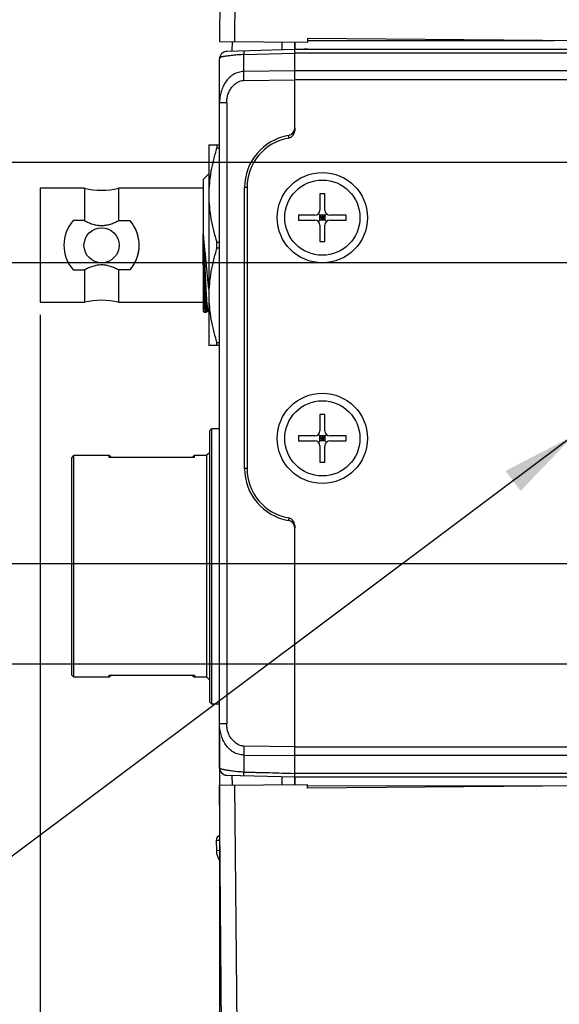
# Model space of a CAD drawing. Header units: millimetres. Extents: x 0 to 559, y 0 to 432.
# Tile 6 of 15: x 181 to 202, y 234 to 273. Entities that reach past the tile are written whole.
import ezdxf
from ezdxf.enums import TextEntityAlignment as Align

# ---------------------------------------------------------------- set-up
doc = ezdxf.new("R2010")
doc.units = ezdxf.units.MM
doc.header["$LTSCALE"] = 30.734
doc.layers.get('0').update_dxf_attribs({"linetype": 'CONTINUOUS'})
doc.layers.add('20_ALL_FEATURES', color=7, linetype='CONTINUOUS')
doc.layers.add('51__DRAFT_DIMS', color=7, linetype='CONTINUOUS')
doc.styles.get("Standard").update_dxf_attribs({"font": 'simfang.ttf'})
doc.dimstyles.new('DIMSTYLE_1', dxfattribs={"dimtxt": 3, "dimasz": 3, "dimexe": 2.5, "dimexo": 0.5, "dimgap": 0.75, "dimtad": 1, "dimdsep": 46, "dimtxsty": 'STANDARD', "dimblk": '_FILLED', "dimblk1": '_FILLED', "dimblk2": '_FILLED', "dimcen": 0.09, "dimclrt": 3, "dimazin": 2, "dimtp": 0.2, "dimtm": 0.2, "dimtfac": 1, "dimtofl": 0, "dimtmove": 0, "dimatfit": 3, "dimldrblk": '_FILLED', "dimfxl": 1, "dimtolj": 1, "dimarcsym": 0})
doc.dimstyles.new('DIMSTYLE_2', dxfattribs={"dimtxt": 3, "dimasz": 3, "dimexe": 2.5, "dimexo": 0.5, "dimgap": 0.75, "dimtad": 1, "dimdsep": 46, "dimtxsty": 'STANDARD', "dimblk": '_FILLED', "dimblk1": '_FILLED', "dimblk2": '_FILLED', "dimcen": 0.09, "dimclrt": 3, "dimazin": 2, "dimtp": 0.3, "dimtm": 0.3, "dimtfac": 1, "dimtofl": 0, "dimtmove": 0, "dimatfit": 3, "dimldrblk": '_FILLED', "dimfxl": 1, "dimtolj": 1, "dimarcsym": 0})
doc.dimstyles.new('DIMSTYLE_4', dxfattribs={"dimtxt": 3, "dimasz": 3, "dimexe": 2.5, "dimexo": 0.5, "dimtad": 1, "dimdsep": 46, "dimtxsty": 'STANDARD', "dimblk": '_FILLED', "dimblk1": '_FILLED', "dimblk2": '_FILLED', "dimcen": 0.09, "dimclrt": 3, "dimazin": 2, "dimtp": 0.1, "dimtm": 0.1, "dimtfac": 1, "dimtofl": 0, "dimtmove": 0, "dimatfit": 1, "dimldrblk": '_FILLED', "dimfxl": 1, "dimtolj": 1, "dimarcsym": 0})

# ---------------------------------------------------------------- blocks, each defined once
blk = doc.blocks.new('_FILLED')
at = {"color": 0, "linetype": 'ByBlock'}
blk.add_solid([(0, 0), (-1, 0.167), (-1, -0.167)], dxfattribs=at)
blk = doc.blocks.new('*D4')
at = {"layer": '51__DRAFT_DIMS', "color": 4}
for p, q in [((181.367, 261.579), (181.367, 183.177)), ((242.997, 257.154), (242.997, 183.177)), ((181.367, 185.677), (212.182, 185.677)), ((242.997, 185.677), (212.182, 185.677))]:
    blk.add_line(p, q, dxfattribs=at)
at = {"layer": '51__DRAFT_DIMS', "color": 4, "xscale": 3, "yscale": 3, "zscale": 3, "rotation": 180}
blk.add_blockref('_FILLED', (181.367, 185.677), dxfattribs=at)
at = {"layer": '51__DRAFT_DIMS', "color": 4, "xscale": 3, "yscale": 3, "zscale": 3}
blk.add_blockref('_FILLED', (242.997, 185.677), dxfattribs=at)
at = {"layer": '51__DRAFT_DIMS', "color": 3}
blk.add_text('61.63', height=3, dxfattribs=at).set_placement((212.182, 186.427), align=Align.CENTER)
blk = doc.blocks.new('*D11')
at = {"layer": '51__DRAFT_DIMS', "color": 4}
for p, q in [((202.617, 256.755), (174.289, 235.538)), ((170.789, 235.538), (156.929, 235.538)), ((174.289, 235.538), (170.789, 235.538))]:
    blk.add_line(p, q, dxfattribs=at)
at = {"layer": '51__DRAFT_DIMS', "color": 4, "xscale": 3, "yscale": 3, "zscale": 3, "rotation": 36.8323054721}
blk.add_blockref('_FILLED', (202.617, 256.755), dxfattribs=at)
at = {"layer": '51__DRAFT_DIMS', "color": 3}
for s, p in [('M', (160.633, 236.288)), ('3', (162.836, 236.288)), ('3', (169.289, 236.288))]:
    blk.add_text(s, height=3, dxfattribs=at).set_placement(p, align=Align.RIGHT)
blk = doc.blocks.new('*D12')
at = {"layer": '51__DRAFT_DIMS', "color": 4}
for p, q in [((169.576, 263.654), (169.576, 268.654)), ((169.576, 268.654), (169.576, 257.654)), ((225.517, 263.654), (167.076, 263.654)), ((169.576, 246.654), (169.576, 257.654)), ((225.517, 251.654), (167.076, 251.654)), ((169.576, 251.654), (169.576, 246.654))]:
    blk.add_line(p, q, dxfattribs=at)
at = {"layer": '51__DRAFT_DIMS', "color": 4, "xscale": 3, "yscale": 3, "zscale": 3}
for p, rotation in [((169.576, 263.654), 270), ((169.576, 251.654), 90)]:
    blk.add_blockref('_FILLED', p, dxfattribs=dict(at, rotation=rotation))
at = {"layer": '51__DRAFT_DIMS', "color": 3}
blk.add_text('12', height=3, rotation=90, dxfattribs=at).set_placement((168.826, 257.654), align=Align.CENTER)
blk = doc.blocks.new('*D13')
at = {"layer": '51__DRAFT_DIMS', "color": 4}
for p, q in [((227.017, 267.654), (151.942, 267.654)), ((154.442, 267.654), (154.442, 257.654)), ((154.442, 247.654), (154.442, 257.654)), ((227.017, 247.654), (151.942, 247.654))]:
    blk.add_line(p, q, dxfattribs=at)
at = {"layer": '51__DRAFT_DIMS', "color": 4, "xscale": 3, "yscale": 3, "zscale": 3}
for p, rotation in [((154.442, 267.654), 90), ((154.442, 247.654), 270)]:
    blk.add_blockref('_FILLED', p, dxfattribs=dict(at, rotation=rotation))
at = {"layer": '51__DRAFT_DIMS', "color": 3}
blk.add_text('20', height=3, rotation=90, dxfattribs=at).set_placement((153.692, 257.654), align=Align.CENTER)
blk = doc.blocks.new('*D14')
at = {"layer": '51__DRAFT_DIMS', "color": 4}
for p, q in [((188.517, 244.772), (188.517, 194.421)), ((230.517, 244.753), (230.517, 194.421)), ((188.517, 196.921), (209.517, 196.921)), ((230.517, 196.921), (209.517, 196.921))]:
    blk.add_line(p, q, dxfattribs=at)
at = {"layer": '51__DRAFT_DIMS', "color": 4, "xscale": 3, "yscale": 3, "zscale": 3}
for p, rotation in [((188.517, 196.921), 180.0000083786), ((230.517, 196.921), 8.3786e-06)]:
    blk.add_blockref('_FILLED', p, dxfattribs=dict(at, rotation=rotation))
at = {"layer": '51__DRAFT_DIMS', "color": 3}
blk.add_text('42', height=3, dxfattribs=at).set_placement((209.517, 197.671), align=Align.CENTER)

msp = doc.modelspace()

# ---------------------------------------------------------------- linework, layer by layer
at = {"layer": '20_ALL_FEATURES', "color": 7}
for p, q in [((189.363, 300.47), (189.119, 272.471)), ((188.759, 299.976), (188.519, 272.477)), ((188.519, 272.477), (192.019, 272.446)), ((189.019, 272.472), (189.015, 272.088)), ((191.016, 272.141), (191.019, 272.455)), ((191.517, 272.451), (191.517, 272.167)), ((191.522, 272.167), (191.522, 272.451)), ((192.02, 272.596), (192.019, 272.446)), ((227.019, 272.291), (192.02, 272.596)), ((191.517, 272.154), (188.81, 272.083)), ((191.517, 272.167), (191.517, 272.154)), ((191.517, 269.023), (191.517, 272.154)), ((225.517, 272.154), (191.517, 272.154)), ((188.517, 243.525), (188.517, 271.783)), ((229.517, 271.3), (191.517, 271.3)), ((229.517, 270.947), (191.517, 270.947)), ((188.81, 270.036), (188.81, 245.272)), ((191.517, 269.023), (191.517, 268.921)), ((188.092, 268.354), (188.092, 260.354)), ((188.092, 268.354), (188.517, 268.354)), ((188.409, 268.354), (188.409, 268.232)), ((188.409, 268.232), (188.517, 268.232)), ((188.092, 267.204), (187.867, 266.979)), ((187.867, 266.979), (187.867, 261.729)), ((181.367, 266.629), (181.367, 262.079)), ((183.138, 266.629), (181.367, 266.629)), ((183.138, 266.629), (183.138, 265.341)), ((184.497, 266.629), (184.497, 265.341)), ((187.867, 266.629), (184.497, 266.629)), ((189.517, 255.454), (189.517, 266.656)), ((189.617, 266.656), (189.617, 255.451)), ((192.517, 266.405), (192.517, 265.754)), ((192.717, 265.754), (192.717, 266.405)), ((192.317, 265.554), (191.666, 265.554)), ((192.459, 265.295), (192.776, 265.612)), ((192.776, 265.295), (192.459, 265.612)), ((192.517, 265.354), (192.517, 265.554)), ((192.717, 265.554), (192.517, 265.554)), ((192.717, 265.454), (192.517, 265.454)), ((192.617, 265.554), (192.617, 265.354)), ((192.717, 265.554), (192.717, 265.354)), ((193.569, 265.554), (192.917, 265.554)), ((183.138, 265.341), (182.687, 265.341)), ((184.497, 265.341), (184.947, 265.341)), ((191.666, 265.354), (192.317, 265.354)), ((192.717, 265.354), (192.517, 265.354)), ((192.517, 265.154), (192.517, 264.503)), ((192.717, 264.503), (192.717, 265.154)), ((192.917, 265.354), (193.569, 265.354)), ((187.873, 263.67), (187.873, 264.797)), ((187.914, 263.868), (187.873, 264.797)), ((187.873, 264.797), (187.877, 264.692)), ((187.895, 264.292), (187.877, 264.692)), ((185.317, 264.353), (185.317, 264.354)), ((185.317, 264.353), (185.317, 264.354)), ((188.409, 264.232), (188.409, 264.476)), ((188.409, 264.476), (188.517, 264.476)), ((188.517, 264.232), (188.409, 264.232)), ((187.914, 263.87), (187.916, 263.831)), ((187.916, 263.831), (187.914, 263.868)), ((187.938, 263.338), (187.916, 263.831)), ((187.916, 263.831), (187.938, 263.338)), ((187.893, 263.217), (187.873, 263.67)), ((187.873, 263.67), (187.873, 263.669)), ((187.873, 263.669), (187.874, 263.644)), ((187.873, 263.669), (187.893, 263.217)), ((187.874, 263.644), (187.873, 263.669)), ((187.874, 263.644), (187.885, 263.225)), ((187.885, 263.225), (187.874, 263.644)), ((182.687, 263.368), (183.138, 263.368)), ((183.138, 263.368), (183.138, 262.079)), ((184.497, 263.368), (184.497, 262.079)), ((184.947, 263.368), (184.497, 263.368)), ((181.367, 262.079), (183.138, 262.079)), ((184.497, 262.079), (187.867, 262.079)), ((187.922, 262.144), (187.922, 262.132)), ((187.922, 262.132), (187.922, 262.144)), ((187.922, 262.132), (187.922, 262.13)), ((187.867, 261.729), (187.917, 261.679)), ((187.917, 261.679), (187.995, 261.679)), ((187.995, 261.679), (188.021, 261.724)), ((188.017, 261.724), (188.016, 261.724)), ((188.017, 261.724), (188.064, 261.724)), ((188.019, 261.724), (188.018, 261.724)), ((188.06, 261.73), (188.06, 261.73)), ((188.06, 261.73), (188.06, 261.73)), ((188.06, 261.73), (188.09, 261.679)), ((188.06, 261.73), (188.06, 261.73)), ((188.092, 261.679), (188.09, 261.679)), ((188.517, 260.354), (188.092, 260.354)), ((188.409, 260.354), (188.409, 260.476)), ((188.409, 260.476), (188.517, 260.476)), ((192.517, 257.605), (192.517, 256.954)), ((192.717, 256.954), (192.717, 257.605)), ((188.117, 256.954), (188.217, 257.054)), ((188.117, 256.954), (188.117, 246.154)), ((188.217, 246.054), (188.217, 257.054)), ((188.217, 257.054), (188.517, 257.054)), ((192.317, 256.754), (191.666, 256.754)), ((192.776, 256.495), (192.459, 256.812)), ((192.459, 256.495), (192.776, 256.812)), ((192.517, 256.554), (192.517, 256.754)), ((192.717, 256.754), (192.517, 256.754)), ((192.617, 256.754), (192.617, 256.554)), ((192.717, 256.754), (192.717, 256.554)), ((193.569, 256.754), (192.917, 256.754)), ((191.666, 256.554), (192.317, 256.554)), ((192.717, 256.654), (192.517, 256.654)), ((192.717, 256.554), (192.517, 256.554)), ((192.517, 256.354), (192.517, 255.703)), ((192.717, 255.703), (192.717, 256.354)), ((192.917, 256.554), (193.569, 256.554)), ((182.717, 255.979), (182.617, 255.879)), ((182.717, 247.129), (182.717, 255.979)), ((182.717, 255.979), (184.117, 255.979)), ((184.117, 255.887), (184.117, 255.979)), ((184.209, 255.887), (184.117, 255.979)), ((187.426, 255.887), (187.517, 255.979)), ((187.517, 255.887), (187.517, 255.979)), ((187.517, 255.979), (188.017, 255.979)), ((188.117, 256.079), (188.017, 255.979)), ((188.017, 247.129), (188.017, 255.979)), ((182.617, 255.879), (182.617, 247.229)), ((187.517, 255.887), (184.117, 255.887)), ((191.517, 253.186), (191.517, 253.087)), ((191.517, 243.154), (191.517, 253.087)), ((182.617, 247.229), (182.717, 247.129)), ((184.117, 247.129), (182.717, 247.129)), ((184.117, 247.129), (184.117, 247.22)), ((184.209, 247.22), (184.117, 247.129)), ((184.117, 247.22), (187.517, 247.22)), ((187.426, 247.22), (187.517, 247.129)), ((187.517, 247.22), (187.517, 247.129)), ((188.017, 247.129), (187.517, 247.129)), ((188.017, 247.129), (188.117, 247.029)), ((188.217, 246.054), (188.117, 246.154)), ((188.517, 246.054), (188.217, 246.054)), ((191.517, 244.361), (229.517, 244.361)), ((229.517, 244.007), (191.517, 244.007)), ((188.796, 243.225), (188.81, 243.225)), ((188.81, 243.225), (191.517, 243.154)), ((189.015, 243.219), (189.019, 242.835)), ((191.019, 242.853), (191.016, 243.167)), ((191.517, 243.141), (191.517, 243.154)), ((191.517, 243.154), (225.517, 243.154)), ((191.517, 242.857), (191.517, 243.141)), ((191.522, 243.141), (191.522, 242.857)), ((227.019, 243.017), (192.02, 242.712)), ((223.74, 243.152), (192.03, 243.143)), ((188.519, 242.831), (192.019, 242.861)), ((188.759, 215.332), (188.519, 242.831)), ((189.119, 242.836), (189.363, 214.837)), ((192.02, 242.712), (192.019, 242.861)), ((188.388, 240.63), (188.392, 240.23))]:
    msp.add_line(p, q, dxfattribs=at)
at = {"layer": '20_ALL_FEATURES', "color": 4}
for p, q in [((192.019, 272.513), (201.853, 272.51)), ((192.03, 272.154), (192.03, 272.165)), ((189.491, 271.954), (191.517, 272.007)), ((189.491, 271.278), (189.491, 271.954)), ((225.515, 272.007), (191.517, 272.007)), ((191.517, 271.3), (189.491, 271.278)), ((189.491, 270.925), (191.517, 270.947)), ((188.81, 270.036), (188.517, 270.036)), ((191.28, 268.641), (191.282, 268.628)), ((189.617, 266.656), (189.517, 266.656)), ((189.617, 255.454), (189.517, 255.454)), ((188.81, 245.272), (188.517, 245.272)), ((191.517, 244.361), (189.491, 244.383)), ((189.491, 244.029), (189.491, 243.352)), ((189.491, 244.029), (191.517, 244.007)), ((225.515, 243.3), (191.517, 243.3)), ((192.03, 243.154), (192.03, 243.143)), ((201.853, 242.797), (192.019, 242.794)), ((188.388, 240.63), (188.538, 240.631)), ((188.392, 240.23), (188.542, 240.231))]:
    msp.add_line(p, q, dxfattribs=at)
at = {"layer": '20_ALL_FEATURES', "color": 7}
msp.add_lwpolyline([(188.603, 243.315), (188.612, 243.306), (188.622, 243.297), (188.632, 243.289), (188.642, 243.281), (188.653, 243.274), (188.664, 243.267), (188.675, 243.261), (188.686, 243.255), (188.698, 243.25), (188.71, 243.245), (188.722, 243.24), (188.734, 243.237), (188.746, 243.233), (188.759, 243.23), (188.771, 243.228), (188.784, 243.227), (188.796, 243.225)], dxfattribs=at)
for centre, radius in [((192.617, 265.454), 1.8), ((192.617, 265.454), 1.5), ((183.817, 264.354), 0.7), ((192.617, 256.654), 1.8), ((192.617, 256.654), 1.5)]:
    msp.add_circle(centre, radius, dxfattribs=at)
for centre, radius, start, end in [((188.818, 271.783), 0.3, 91.5186, 179.9807), ((191.217, 269.023), 0.3, 279.5941, 360), ((191.217, 268.921), 0.3, 280.0154, 360), ((191.617, 266.656), 2.1, 99.5941, 180), ((191.617, 266.656), 2, 100.0154, 180), ((183.817, 269.474), 2.925, 256.5688, 283.4312), ((192.617, 262.452), 3.955, 88.5511, 91.4489), ((192.317, 265.754), 0.2, 270, 360), ((192.917, 265.754), 0.2, 180, 270), ((195.62, 265.454), 3.955, 178.5512, 181.4488), ((189.615, 265.454), 3.955, 358.5512, 1.4488), ((183.817, 264.354), 1.5, 138.8793, 221.1207), ((183.817, 264.354), 1.5, 318.8793, 41.1207), ((192.317, 265.154), 0.2, 0, 90), ((192.917, 265.154), 0.2, 90, 180), ((183.822, 264.355), 1.495, 359.986, 2.4581), ((183.811, 264.355), 1.507, 359.4101, 359.9271), ((192.617, 268.456), 3.955, 268.5511, 271.4489), ((319.562, 266.772), 131.725, 181.54293, 181.74801), ((304.012, 266.325), 116.168, 181.52931, 181.76185), ((268.041, 266.721), 80.175, 182.41785, 182.73204), ((234.296, 264.191), 46.42, 181.7747, 182.1547), ((252.32, 264.809), 64.454, 181.82767, 182.10131), ((224.125, 264.65), 36.26, 182.9151, 183.4924), ((215.118, 264.146), 27.239, 182.8195, 183.588), ((222.472, 264.541), 34.554, 182.7237, 183.3637), ((222.342, 264.534), 34.423, 182.7225, 183.3649), ((219.933, 263.626), 32.045, 182.1114, 182.6523), ((216.674, 263.491), 28.784, 182.0811, 182.6834), ((204.592, 263.478), 16.642, 183.3216, 184.4417), ((183.817, 259.234), 2.925, 76.5688, 103.4312), ((188.017, 261.728), 0.00422, 270.0149, 279.6285), ((188.087, 261.746), 0.0313, 210.0385, 211.6667), ((188.086, 261.745), 0.03, 210.7456, 212.0484), ((192.617, 253.652), 3.955, 88.5511, 91.4489), ((195.62, 256.654), 3.955, 178.5512, 181.4488), ((192.317, 256.954), 0.2, 270, 360), ((192.917, 256.954), 0.2, 180, 270), ((189.615, 256.654), 3.955, 358.5512, 1.4488), ((192.317, 256.354), 0.2, 0, 90), ((192.917, 256.354), 0.2, 90, 180), ((192.617, 259.656), 3.955, 268.5511, 271.4489), ((191.617, 255.454), 2.1, 180, 260.4059), ((191.617, 255.451), 2, 180, 259.9846), ((191.217, 253.087), 0.3, 0, 80.4059), ((191.217, 253.186), 0.3, 0, 79.9846), ((191.952, 253.837), 0.75, 225.5847, 234.2862), ((188.818, 243.525), 0.3, 180.0234, 268.4768), ((188.588, 240.631), 0.2, 104.9812, 180.5), ((189.092, 240.236), 0.7, 180.5, 218.7065)]:
    msp.add_arc(centre, radius, start, end, dxfattribs=at)
at = {"layer": '20_ALL_FEATURES', "color": 4}
msp.add_arc((197.782, 252.424), 6.586, 170.7764, 170.9021, dxfattribs=at)
for points, knots in [([(189.491, 272.101), (189.491, 272.101), (189.491, 272.1), (189.491, 272.098), (189.491, 272.096), (189.49, 272.092), (189.49, 272.087), (189.49, 272.081), (189.49, 272.074), (189.49, 272.061), (189.49, 272.043), (189.49, 272.018), (189.491, 271.987), (189.491, 271.966), (189.491, 271.954)], [0, 0, 0, 0, 0.003797, 0.014394, 0.032293, 0.057836, 0.091317, 0.132905, 0.182739, 0.240958, 0.382752, 0.557654, 0.764327, 1, 1, 1, 1]), ([(189.491, 271.954), (189.419, 271.953), (189.28, 271.946), (189.083, 271.927), (188.934, 271.908), (188.83, 271.894), (188.765, 271.886), (188.708, 271.878), (188.659, 271.871), (188.618, 271.864), (188.583, 271.855), (188.554, 271.841), (188.529, 271.82), (188.517, 271.797), (188.517, 271.783)], [0, 0, 0, 0, 0.213209, 0.411592, 0.583211, 0.656544, 0.721152, 0.777306, 0.825597, 0.866777, 0.901736, 0.932059, 0.958737, 1, 1, 1, 1]), ([(189.491, 271.278), (189.418, 271.277), (189.272, 271.256), (189.069, 271.169), (188.895, 271.035), (188.756, 270.864), (188.652, 270.67), (188.577, 270.465), (188.528, 270.252), (188.517, 270.108), (188.517, 270.036)], [0, 0, 0, 0, 0.12543, 0.250548, 0.375558, 0.500798, 0.626297, 0.751726, 0.876165, 1, 1, 1, 1]), ([(189.491, 270.925), (189.491, 270.986), (189.49, 271.104), (189.49, 271.222), (189.491, 271.278)], [0, 0, 0, 0, 0.521239, 1, 1, 1, 1]), ([(188.81, 270.036), (188.81, 270.064), (188.811, 270.119), (188.817, 270.188), (188.825, 270.243), (188.834, 270.297), (188.852, 270.365), (188.882, 270.442), (188.931, 270.54), (189.006, 270.652), (189.114, 270.766), (189.233, 270.854), (189.36, 270.911), (189.448, 270.924), (189.491, 270.925)], [0, 0, 0, 0, 0.067499, 0.134945, 0.168641, 0.202327, 0.269881, 0.337448, 0.404683, 0.53688, 0.664275, 0.784372, 0.895581, 1, 1, 1, 1]), ([(191.267, 268.727), (191.267, 268.727), (191.267, 268.726), (191.267, 268.725), (191.267, 268.724), (191.268, 268.721), (191.268, 268.718), (191.269, 268.713), (191.27, 268.704), (191.272, 268.691), (191.274, 268.676), (191.277, 268.659), (191.279, 268.647), (191.28, 268.641)], [0, 0, 0, 0, 0.004056, 0.015221, 0.034092, 0.061066, 0.096517, 0.140804, 0.255666, 0.403159, 0.58023, 0.781752, 1, 1, 1, 1]), ([(191.279, 253.465), (191.278, 253.459), (191.276, 253.448), (191.274, 253.431), (191.271, 253.417), (191.27, 253.405), (191.269, 253.397), (191.268, 253.391), (191.268, 253.388), (191.267, 253.386), (191.267, 253.385), (191.267, 253.384), (191.267, 253.383), (191.267, 253.383)], [0, 0, 0, 0, 0.220329, 0.422522, 0.599272, 0.746153, 0.860257, 0.904164, 0.939326, 0.966097, 0.98484, 0.995943, 1, 1, 1, 1]), ([(191.47, 253.348), (191.467, 253.344), (191.461, 253.338), (191.452, 253.328), (191.444, 253.32), (191.438, 253.314), (191.434, 253.309), (191.431, 253.306), (191.43, 253.305), (191.429, 253.303), (191.428, 253.303), (191.428, 253.302), (191.427, 253.302), (191.427, 253.302)], [0, 0, 0, 0, 0.229314, 0.433883, 0.609604, 0.754035, 0.864798, 0.907177, 0.941198, 0.967162, 0.985376, 0.996164, 1, 1, 1, 1]), ([(189.491, 244.029), (189.418, 244.031), (189.272, 244.052), (189.069, 244.138), (188.895, 244.273), (188.756, 244.444), (188.652, 244.637), (188.577, 244.843), (188.528, 245.055), (188.517, 245.2), (188.517, 245.272)], [0, 0, 0, 0, 0.125431, 0.250549, 0.375559, 0.5008, 0.626298, 0.751727, 0.876164, 1, 1, 1, 1]), ([(189.491, 244.383), (189.466, 244.383), (189.414, 244.388), (189.315, 244.414), (189.2, 244.474), (189.081, 244.573), (188.98, 244.69), (188.913, 244.8), (188.87, 244.893), (188.849, 244.954), (188.836, 245.004), (188.826, 245.054), (188.817, 245.118), (188.811, 245.195), (188.81, 245.246), (188.81, 245.272)], [0, 0, 0, 0, 0.062496, 0.124994, 0.249772, 0.374694, 0.499669, 0.624665, 0.687216, 0.749778, 0.781051, 0.812333, 0.874894, 0.937443, 1, 1, 1, 1]), ([(189.491, 244.383), (189.491, 244.321), (189.49, 244.204), (189.49, 244.086), (189.491, 244.029)], [0, 0, 0, 0, 0.521239, 1, 1, 1, 1]), ([(189.491, 243.352), (189.419, 243.353), (189.279, 243.359), (189.082, 243.379), (188.932, 243.401), (188.827, 243.419), (188.761, 243.431), (188.703, 243.443), (188.654, 243.453), (188.613, 243.462), (188.58, 243.471), (188.553, 243.481), (188.533, 243.491), (188.52, 243.506), (188.517, 243.519), (188.517, 243.525)], [0, 0, 0, 0, 0.21481, 0.415171, 0.5899, 0.665235, 0.731917, 0.78992, 0.839489, 0.881069, 0.915224, 0.942636, 0.964245, 0.982186, 1, 1, 1, 1]), ([(189.491, 243.207), (189.491, 243.207), (189.492, 243.208), (189.492, 243.209), (189.493, 243.212), (189.493, 243.218), (189.493, 243.228), (189.493, 243.243), (189.493, 243.264), (189.493, 243.29), (189.492, 243.32), (189.492, 243.341), (189.491, 243.352)], [0, 0, 0, 0, 0.004566, 0.015316, 0.033222, 0.058715, 0.133615, 0.241489, 0.383124, 0.557892, 0.764448, 1, 1, 1, 1]), ([(189.491, 243.352), (189.576, 243.351), (189.745, 243.346), (189.998, 243.34), (190.251, 243.333), (190.589, 243.325), (191.011, 243.313), (191.349, 243.305), (191.517, 243.3)], [0, 0, 0, 0, 0.124994, 0.249995, 0.374996, 0.499997, 0.749998, 1, 1, 1, 1])]:
    msp.add_open_spline(points, degree=3, knots=knots, dxfattribs=at)
at = {"layer": '20_ALL_FEATURES', "color": 7}
for points, knots in [([(192.03, 272.165), (191.98, 272.165), (191.885, 272.165), (191.753, 272.162), (191.646, 272.159), (191.584, 272.156), (191.559, 272.154)], [0, 0, 0, 0, 0.316851, 0.605782, 0.840578, 1, 1, 1, 1]), ([(188.409, 268.232), (188.361, 268.08), (188.272, 267.772), (188.171, 267.304), (188.106, 266.831), (188.092, 266.513), (188.092, 266.354)], [0, 0, 0, 0, 0.251302, 0.501596, 0.751045, 1, 1, 1, 1]), ([(188.092, 266.354), (188.092, 266.196), (188.106, 265.878), (188.192, 265.246), (188.313, 264.781), (188.409, 264.476)], [0, 0, 0, 0, 0.249024, 0.498542, 1, 1, 1, 1]), ([(183.138, 265.341), (183.19, 265.312), (183.297, 265.258), (183.464, 265.193), (183.638, 265.149), (183.817, 265.134), (183.997, 265.149), (184.171, 265.193), (184.338, 265.258), (184.445, 265.312), (184.497, 265.341)], [0, 0, 0, 0, 0.125049, 0.250073, 0.375055, 0.5, 0.624945, 0.749927, 0.874951, 1, 1, 1, 1]), ([(185.316, 264.419), (185.312, 264.505), (185.296, 264.634), (185.252, 264.8), (185.209, 264.92), (185.156, 265.034), (185.095, 265.143), (185.026, 265.246), (184.974, 265.31), (184.947, 265.341)], [0, 0, 0, 0, 0.256007, 0.382913, 0.508678, 0.633211, 0.756501, 0.878711, 1, 1, 1, 1]), ([(188.092, 262.602), (188.074, 262.771), (188.049, 263.032), (188.016, 263.386), (187.98, 263.76), (187.942, 264.138), (187.902, 264.516), (187.883, 264.704), (187.873, 264.797)], [0, 0, 0, 0, 0.231871, 0.355694, 0.483164, 0.743166, 0.872716, 1, 1, 1, 1]), ([(184.947, 263.368), (184.975, 263.4), (185.029, 263.467), (185.102, 263.575), (185.164, 263.69), (185.218, 263.811), (185.261, 263.938), (185.303, 264.113), (185.316, 264.249), (185.317, 264.339)], [0, 0, 0, 0, 0.121154, 0.243281, 0.366554, 0.491141, 0.617001, 0.744012, 1, 1, 1, 1]), ([(188.409, 264.232), (188.361, 264.08), (188.272, 263.772), (188.171, 263.304), (188.106, 262.831), (188.092, 262.513), (188.092, 262.354)], [0, 0, 0, 0, 0.251303, 0.501596, 0.751045, 1, 1, 1, 1]), ([(184.497, 263.368), (184.445, 263.397), (184.338, 263.45), (184.171, 263.516), (183.997, 263.559), (183.817, 263.575), (183.638, 263.559), (183.464, 263.516), (183.297, 263.45), (183.19, 263.397), (183.138, 263.368)], [0, 0, 0, 0, 0.125049, 0.250073, 0.375055, 0.5, 0.624945, 0.749927, 0.874951, 1, 1, 1, 1]), ([(187.912, 262.806), (187.91, 262.839), (187.904, 262.976), (187.897, 263.113), (187.893, 263.217)], [0, 0, 0, 0, 0.239555, 1, 1, 1, 1]), ([(187.893, 263.217), (187.894, 263.181), (187.9, 263.044), (187.907, 262.907), (187.912, 262.806)], [0, 0, 0, 0, 0.260044, 1, 1, 1, 1]), ([(187.938, 263.338), (187.939, 263.3), (187.946, 263.154), (187.952, 263.007), (187.957, 262.899)], [0, 0, 0, 0, 0.25924, 1, 1, 1, 1]), ([(187.954, 262.139), (187.952, 262.162), (187.944, 262.263), (187.937, 262.363), (187.932, 262.441)], [0, 0, 0, 0, 0.227545, 1, 1, 1, 1]), ([(187.932, 262.441), (187.934, 262.414), (187.94, 262.313), (187.948, 262.212), (187.954, 262.139)], [0, 0, 0, 0, 0.272505, 1, 1, 1, 1]), ([(187.978, 262.514), (187.98, 262.484), (187.986, 262.376), (187.994, 262.268), (188, 262.189)], [0, 0, 0, 0, 0.270954, 1, 1, 1, 1]), ([(188.092, 262.354), (188.092, 262.196), (188.106, 261.878), (188.171, 261.405), (188.272, 260.936), (188.361, 260.629), (188.409, 260.476)], [0, 0, 0, 0, 0.248955, 0.498403, 0.748697, 1, 1, 1, 1]), ([(187.922, 262.13), (187.924, 262.108), (187.928, 262.026), (187.932, 261.945), (187.936, 261.886)], [0, 0, 0, 0, 0.278739, 1, 1, 1, 1]), ([(187.936, 261.886), (187.935, 261.904), (187.93, 261.985), (187.925, 262.067), (187.922, 262.13)], [0, 0, 0, 0, 0.220816, 1, 1, 1, 1]), ([(187.936, 261.886), (187.938, 261.845), (187.942, 261.788), (187.949, 261.719), (187.952, 261.692), (187.954, 261.679)], [0, 0, 0, 0, 0.595226, 0.821918, 1, 1, 1, 1]), ([(187.954, 261.679), (187.95, 261.707), (187.943, 261.776), (187.938, 261.845), (187.936, 261.886)], [0, 0, 0, 0, 0.404427, 1, 1, 1, 1]), ([(187.977, 261.903), (187.975, 261.92), (187.966, 261.999), (187.959, 262.077), (187.954, 262.139)], [0, 0, 0, 0, 0.213545, 1, 1, 1, 1]), ([(187.954, 262.139), (187.957, 262.096), (187.964, 262.017), (187.973, 261.939), (187.977, 261.903)], [0, 0, 0, 0, 0.547463, 1, 1, 1, 1]), ([(187.988, 261.819), (187.987, 261.825), (187.983, 261.853), (187.979, 261.881), (187.977, 261.903)], [0, 0, 0, 0, 0.221713, 1, 1, 1, 1]), ([(187.977, 261.903), (187.978, 261.896), (187.981, 261.867), (187.985, 261.839), (187.988, 261.819)], [0, 0, 0, 0, 0.278433, 1, 1, 1, 1]), ([(188.022, 261.946), (188.02, 261.964), (188.012, 262.045), (188.005, 262.126), (188, 262.189)], [0, 0, 0, 0, 0.217827, 1, 1, 1, 1]), ([(188, 262.189), (188.002, 262.166), (188.008, 262.085), (188.015, 262.004), (188.022, 261.946)], [0, 0, 0, 0, 0.281578, 1, 1, 1, 1]), ([(188.044, 261.79), (188.039, 261.812), (188.031, 261.864), (188.025, 261.917), (188.022, 261.946)], [0, 0, 0, 0, 0.430284, 1, 1, 1, 1]), ([(188.022, 261.946), (188.025, 261.916), (188.031, 261.864), (188.039, 261.812), (188.044, 261.79)], [0, 0, 0, 0, 0.570379, 1, 1, 1, 1]), ([(187.998, 261.767), (187.997, 261.771), (187.994, 261.788), (187.991, 261.805), (187.988, 261.819)], [0, 0, 0, 0, 0.215168, 1, 1, 1, 1]), ([(187.988, 261.819), (187.991, 261.804), (187.995, 261.779), (188.001, 261.754), (188.005, 261.744)], [0, 0, 0, 0, 0.588561, 1, 1, 1, 1]), ([(188.005, 261.744), (188.004, 261.745), (188.002, 261.753), (188, 261.761), (187.998, 261.767)], [0, 0, 0, 0, 0.216246, 1, 1, 1, 1]), ([(188.016, 261.724), (188.015, 261.725), (188.012, 261.727), (188.008, 261.733), (188.006, 261.739), (188.005, 261.744)], [0, 0, 0, 0, 0.151591, 0.362416, 1, 1, 1, 1]), ([(188.005, 261.744), (188.006, 261.741), (188.008, 261.735), (188.011, 261.729), (188.014, 261.725), (188.017, 261.724), (188.018, 261.724)], [0, 0, 0, 0, 0.384884, 0.669134, 0.863204, 1, 1, 1, 1]), ([(188.055, 261.743), (188.053, 261.75), (188.048, 261.765), (188.045, 261.781), (188.044, 261.79)], [0, 0, 0, 0, 0.429842, 1, 1, 1, 1]), ([(188.044, 261.79), (188.044, 261.786), (188.047, 261.771), (188.05, 261.757), (188.053, 261.747)], [0, 0, 0, 0, 0.295029, 1, 1, 1, 1]), ([(188.053, 261.747), (188.054, 261.745), (188.056, 261.74), (188.058, 261.734), (188.06, 261.73)], [0, 0, 0, 0, 0.301891, 1, 1, 1, 1])]:
    msp.add_open_spline(points, degree=3, knots=knots, dxfattribs=at)

# ---------------------------------------------------------------- dimensions: what is measured, and where the dimension line sits
at = {"layer": '51__DRAFT_DIMS', "color": 4}
for base, p1, p2, angle, dimstyle, picture, middle in [((169.576, 251.654), (226.017, 263.654), (226.017, 251.654), 270, 'DIMSTYLE_1', '*D12', (169.576, 257.739)), ((154.442, 247.654), (227.517, 267.654), (227.517, 247.654), 270, 'DIMSTYLE_1', '*D13', (154.442, 257.627)), ((181.367, 185.677), (242.997, 257.654), (181.367, 262.079), 180, 'DIMSTYLE_2', '*D4', (212.112, 185.677)), ((230.517, 196.921), (188.517, 245.272), (230.517, 245.253), 0, 'DIMSTYLE_2', '*D14', (209.427, 196.921))]:
    dim = msp.add_linear_dim(base=base, p1=p1, p2=p2, angle=angle, dimstyle=dimstyle, dxfattribs=at)
    dim.commit()
    dim.dimension.update_dxf_attribs({"geometry": picture, "text_midpoint": middle, "dimtype": 160})
dim = msp.add_diameter_dim_2p(p1=(202.617, 256.755), p2=(205.018, 258.553), text='M<>{\\fgdt;x}3', dimstyle='DIMSTYLE_4', override={"dimtih": 1, "dimtoh": 1, "dimpost": '<>'}, dxfattribs=at)
dim.commit()
dim.dimension.update_dxf_attribs({"geometry": '*D11', "text_midpoint": (163.859, 237.788), "dimtype": 163})

doc.saveas('drawing.dxf')
